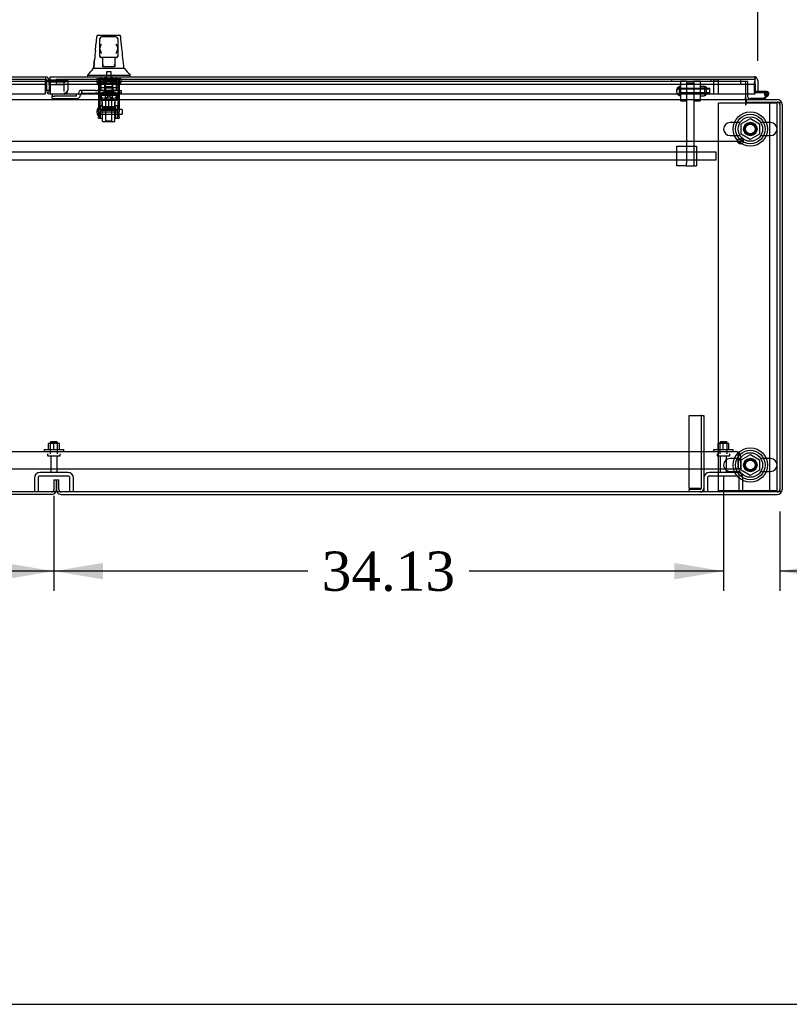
# Model space of a CAD drawing. Header units: inches. Extents: x 2 to 538, y -2 to 358.
# Tile 13 of 39: x 188 to 227, y 1 to 52. Entities that reach past the tile are written whole.
import ezdxf
from ezdxf.enums import TextEntityAlignment as Align
from ezdxf.lldxf.tags import DXFTag

# ---------------------------------------------------------------- set-up
doc = ezdxf.new("R2010")
doc.units = ezdxf.units.IN
doc.header["$MEASUREMENT"] = 0
for name, color, linetype in [('COM40146', 7, 'Continuous'), ('COM40430', 7, 'Continuous'), ('COM52825', 7, 'Continuous'), ('COM52831', 7, 'Continuous'), ('COM52847', 7, 'Continuous'), ('COM52848', 7, 'Continuous'), ('COM52849', 7, 'Continuous'), ('COM52857', 7, 'Continuous'), ('COM52858', 7, 'Continuous'), ('COM53519', 7, 'Continuous'), ('COM54578-80', 7, 'Continuous'), ('COM70333', 7, 'Continuous'), ('COM70838', 7, 'Continuous'), ('COM70839-6', 7, 'Continuous'), ('COM71126-4', 7, 'Continuous'), ('COM71127-1', 7, 'Continuous'), ('COM71129-2', 7, 'Continuous'), ('Default', 7, 'Continuous'), ('GSK11033', 7, 'Continuous'), ('HAN13064', 7, 'Continuous'), ('HAN13064_NUT', 7, 'Continuous'), ('HAN13064_SCREW', 7, 'Continuous'), ('HAN_NUT', 7, 'Continuous'), ('NTS16526', 7, 'Continuous'), ('NTS166105', 7, 'Continuous'), ('NTS166905', 7, 'Continuous'), ('NTS18147', 7, 'Continuous'), ('ROL18050', 7, 'Continuous'), ('ROL87452', 7, 'Continuous'), ('RVT17786', 7, 'Continuous'), ('RVT19000', 7, 'Continuous'), ('SCS00680', 7, 'Continuous'), ('SCS191205', 7, 'Continuous'), ('SPC87322', 7, 'Continuous'), ('STD21878', 7, 'Continuous'), ('STD26094', 7, 'Continuous'), ('STD26265', 7, 'Continuous'), ('WAF25059', 7, 'Continuous'), ('WAF25362', 7, 'Continuous'), ('WAF25376', 7, 'Continuous'), ('WAM254785', 7, 'Continuous'), ('WAM30038', 7, 'Continuous')]:
    doc.layers.add(name, color=color, linetype=linetype)
doc.styles.add('SEACAD_Times_New_Roman', font='times.ttf')
tags = doc.linetypes.add('CENTER2', pattern=[1.125, 0.75, -0.125, 0.125, -0.125]).pattern_tags.tags
tags[10:11] = [DXFTag(74, 4), DXFTag(75, 0), DXFTag(340, '0'), DXFTag(46, 0.0), DXFTag(50, 0.0), DXFTag(44, 0.0), DXFTag(45, 0.0)]
tags[8:9] = [DXFTag(74, 4), DXFTag(75, 0), DXFTag(340, '0'), DXFTag(46, 0.0), DXFTag(50, 0.0), DXFTag(44, 0.0), DXFTag(45, 0.0)]
tags[6:7] = [DXFTag(74, 4), DXFTag(75, 0), DXFTag(340, '0'), DXFTag(46, 0.0), DXFTag(50, 0.0), DXFTag(44, 0.0), DXFTag(45, 0.0)]
tags[4:5] = [DXFTag(74, 4), DXFTag(75, 0), DXFTag(340, '0'), DXFTag(46, 0.0), DXFTag(50, 0.0), DXFTag(44, 0.0), DXFTag(45, 0.0)]
tags = doc.linetypes.add('HIDDEN2', pattern=[0.1875, 0.125, -0.0625]).pattern_tags.tags
tags[6:7] = [DXFTag(74, 4), DXFTag(75, 0), DXFTag(340, '0'), DXFTag(46, 0.0), DXFTag(50, 0.0), DXFTag(44, 0.0), DXFTag(45, 0.0)]
tags[4:5] = [DXFTag(74, 4), DXFTag(75, 0), DXFTag(340, '0'), DXFTag(46, 0.0), DXFTag(50, 0.0), DXFTag(44, 0.0), DXFTag(45, 0.0)]
doc.dimstyles.new('HAMMOND_(STH_-_540x360)', dxfattribs={"dimtxt": 2, "dimasz": 2.5, "dimexe": 1, "dimexo": 1, "dimgap": 0.5, "dimtad": 0, "dimtih": 1, "dimtoh": 1, "dimzin": 0, "dimdsep": 46, "dimtxsty": 'SEACAD_Times_New_Roman', "dimblk1": '_SE_FILLED', "dimblk2": '_SE_FILLED', "dimsah": 1, "dimcen": 1, "dimadec": 0, "dimazin": 0, "dimtfac": 0.8, "dimtofl": 0, "dimtmove": 0, "dimatfit": 3, "dimfxl": 1, "dimtolj": 1, "dimtzin": 0, "dimarcsym": 0})

# ---------------------------------------------------------------- blocks, each defined once
blk = doc.blocks.new('SEANNOT_GROUP3')
at = {"layer": 'Default', "color": 7, "linetype": 'CENTER2'}
blk.add_line((116.487, 45.464), (224.374, 45.464), dxfattribs=at)
blk = doc.blocks.new('SE1')
at = {"layer": 'COM40146', "color": 7, "linetype": 'HIDDEN2'}
for p, q in [((154.556, 29.651), (224.056, 29.651)), ((224.056, 29.651), (224.056, 29.651)), ((224.056, 29.651), (224.056, 29.651)), ((224.18, 29.401), (224.18, 29.579)), ((224.18, 28.776), (224.18, 29.401)), ((224.181, 29.528), (224.231, 29.579)), ((224.181, 29.401), (224.181, 29.528)), ((224.181, 29.401), (224.181, 29.401)), ((224.181, 29.401), (224.181, 28.776)), ((224.306, 29.401), (224.306, 28.776)), ((154.431, 28.776), (224.18, 28.776)), ((224.306, 28.776), (224.181, 28.776))]:
    blk.add_line(p, q, dxfattribs=at)
for start, end in [(89.9564, 90), (45.4399, 89.8781), (0, 45.4399)]:
    blk.add_arc((224.056, 29.401), 0.25, start, end, dxfattribs=at)
blk.add_open_spline([(224.18, 29.579), (224.16, 29.601), (224.139, 29.62), (224.097, 29.644), (224.077, 29.65), (224.056, 29.651)], degree=3, knots=[0, 0, 0, 0, 0.5, 0.5, 1, 1, 1, 1], dxfattribs=at)
at = {"layer": 'COM40430', "color": 7, "linetype": 'HIDDEN2'}
for p, q in [((221.681, 31.495), (222.246, 31.495)), ((221.681, 27.774), (221.681, 31.495)), ((222.306, 31.495), (222.246, 31.495)), ((222.306, 31.495), (222.306, 27.774)), ((222.306, 31.495), (222.431, 31.495)), ((222.431, 31.495), (222.431, 27.774)), ((222.246, 27.774), (221.681, 27.774)), ((222.246, 27.714), (221.681, 27.714)), ((221.681, 27.589), (221.681, 27.714)), ((222.246, 27.774), (222.306, 27.774))]:
    blk.add_line(p, q, dxfattribs=at)
for radius in [0.185, 0.06]:
    blk.add_arc((222.246, 27.774), radius, 270, 0, dxfattribs=at)
at = {"layer": 'COM52825', "color": 7, "linetype": 'Continuous'}
for p, q in [((189.116, 48.751), (224.996, 48.751)), ((189.116, 48.566), (189.116, 48.751)), ((224.996, 48.751), (224.996, 48.751)), ((224.996, 48.751), (224.996, 48.751)), ((224.996, 48.751), (224.996, 48.751)), ((225.055, 48.566), (225.055, 48.715)), ((225.056, 48.648), (225.105, 48.715)), ((189.116, 48.566), (189.116, 47.876)), ((225.055, 47.876), (225.055, 48.566)), ((225.056, 48.566), (225.056, 48.648)), ((225.056, 48.566), (225.056, 48.566)), ((225.056, 48.376), (225.056, 48.004)), ((225.181, 48.566), (225.181, 48.004)), ((189.116, 47.876), (225.055, 47.876)), ((225.181, 48.004), (225.056, 48.004))]:
    blk.add_line(p, q, dxfattribs=at)
for start, end in [(89.9411, 90), (53.806, 89.8792), (0, 53.806)]:
    blk.add_arc((224.996, 48.566), 0.185, start, end, dxfattribs=at)
blk.add_open_spline([(225.055, 48.715), (225.045, 48.726), (225.036, 48.735), (225.021, 48.744), (225.016, 48.747), (225.006, 48.75), (225.001, 48.751), (224.996, 48.751)], degree=3, knots=[0, 0, 0, 0, 0.5, 0.5, 0.75, 0.75, 1, 1, 1, 1], dxfattribs=at)
at = {"layer": 'COM52831', "color": 7, "linetype": 'HIDDEN2'}
for p, q in [((221.056, 45.214), (221.871, 45.214)), ((221.056, 44.214), (221.056, 45.214)), ((221.871, 45.214), (221.931, 45.214)), ((221.931, 45.214), (222.056, 45.214)), ((222.056, 45.214), (222.056, 44.214)), ((221.556, 44.214), (221.056, 44.214)), ((221.931, 44.586), (221.931, 44.214)), ((221.931, 44.214), (222.056, 44.214))]:
    blk.add_line(p, q, dxfattribs=at)
at = {"layer": 'COM52847', "color": 7, "linetype": 'Continuous'}
for p, q in [((153.366, 48.751), (188.871, 48.751)), ((188.871, 48.751), (188.871, 48.566)), ((188.871, 47.876), (188.871, 48.566)), ((189.056, 48.566), (188.931, 48.566)), ((153.306, 47.876), (188.871, 47.876))]:
    blk.add_line(p, q, dxfattribs=at)
at = {"layer": 'COM52847', "color": 7, "linetype": 'HIDDEN2'}
for p, q in [((188.931, 48.566), (188.931, 48.566)), ((188.931, 48.566), (188.931, 48.053)), ((189.056, 48.348), (189.056, 48.053)), ((189.832, 48.569), (189.116, 48.569)), ((189.832, 48.481), (189.116, 48.481)), ((189.874, 48.582), (189.963, 48.519)), ((189.926, 48.559), (190.017, 48.559)), ((190.017, 48.559), (190.017, 48.074)), ((189.056, 48.053), (188.931, 48.053)), ((189.073, 48.01), (188.985, 47.922)), ((189.116, 47.868), (189.116, 47.876)), ((189.832, 47.868), (189.116, 47.868)), ((189.832, 47.922), (189.832, 47.868)), ((189.939, 47.946), (189.963, 47.922)), ((190.017, 48.053), (190.017, 48.074))]:
    blk.add_line(p, q, dxfattribs=at)
at = {"layer": 'COM52847', "color": 7, "linetype": 'Continuous'}
blk.add_arc((188.871, 48.566), 0.185, 0, 90, dxfattribs=at)
at = {"layer": 'COM52847', "color": 7, "linetype": 'HIDDEN2'}
for centre, radius, start, end in [((188.871, 48.566), 0.06, 0, 90), ((189.941, 48.664), 0.106, 239.7434, 261.6524), ((189.116, 48.053), 0.185, 180, 225), ((189.116, 48.053), 0.185, 225, 270), ((189.116, 48.053), 0.06, 180, 225), ((189.116, 48.053), 0.06, 225, 270), ((189.832, 48.053), 0.185, 270, 315), ((189.861, 48.078), 0.156, 310.7133, 358.567), ((189.832, 48.053), 0.185, 315, 0)]:
    blk.add_arc(centre, radius, start, end, dxfattribs=at)
for centre, major_axis, start_param, end_param in [((189.832, 48.612), (-0.06, 0), 1.570796, 2.356194), ((189.832, 48.612), (-0.185, 0), 1.570796, 2.356194), ((189.832, 48.053), (0.185, 0), 4.712389, 5.497787)]:
    blk.add_ellipse(centre, major_axis=major_axis, ratio=0.707107, start_param=start_param, end_param=end_param, dxfattribs=at)
blk.add_open_spline([(189.963, 48.519), (189.98, 48.523), (189.994, 48.528), (190.012, 48.542), (190.017, 48.551), (190.017, 48.559)], degree=3, knots=[0, 0, 0, 0, 0.5, 0.5, 1, 1, 1, 1], dxfattribs=at)
at = {"layer": 'COM52848', "color": 7, "linetype": 'HIDDEN2'}
for p, q in [((222.619, 28.301), (222.619, 27.589)), ((224.143, 28.589), (222.719, 28.589)), ((224.143, 28.401), (222.719, 28.401)), ((224.243, 27.589), (224.243, 28.301)), ((224.431, 27.589), (224.431, 28.301)), ((222.431, 27.774), (222.431, 27.589))]:
    blk.add_line(p, q, dxfattribs=at)
for centre, radius, start, end in [((222.719, 28.301), 0.288, 90, 180), ((222.719, 28.301), 0.1, 90, 180), ((224.143, 28.301), 0.288, 0, 90), ((224.143, 28.301), 0.1, 0, 90)]:
    blk.add_arc(centre, radius, start, end, dxfattribs=at)
at = {"layer": 'COM52849', "color": 7, "linetype": 'HIDDEN2'}
for p, q in [((188.306, 28.301), (188.306, 27.589)), ((188.494, 28.301), (188.494, 27.589)), ((190.018, 28.589), (188.594, 28.589)), ((190.018, 28.401), (188.594, 28.401)), ((190.118, 27.589), (190.118, 28.301)), ((190.306, 27.589), (190.306, 28.301))]:
    blk.add_line(p, q, dxfattribs=at)
for centre, radius, start, end in [((188.594, 28.301), 0.288, 90, 180), ((188.594, 28.301), 0.1, 90, 180), ((190.018, 28.301), 0.288, 0, 90), ((190.018, 28.301), 0.1, 0, 90)]:
    blk.add_arc(centre, radius, start, end, dxfattribs=at)
at = {"layer": 'COM52857', "color": 7, "linetype": 'HIDDEN2'}
for p, q in [((221.931, 48.434), (221.556, 48.434)), ((221.556, 48.302), (221.556, 47.552)), ((221.931, 48.302), (221.931, 47.552)), ((221.556, 47.552), (221.556, 44.331)), ((221.931, 47.552), (221.931, 44.586)), ((221.556, 44.214), (221.556, 44.331)), ((221.556, 44.214), (221.931, 44.214))]:
    blk.add_line(p, q, dxfattribs=at)
at = {"layer": 'COM52858', "color": 7, "linetype": 'HIDDEN2'}
for p, q in [((220.806, 48.526), (220.806, 48.626)), ((220.806, 48.526), (222.806, 48.526)), ((222.806, 48.526), (222.806, 48.626))]:
    blk.add_line(p, q, dxfattribs=at)
at = {"layer": 'COM53519', "color": 7, "linetype": 'HIDDEN2'}
for p, q in [((223.056, 44.901), (146.743, 44.901)), ((223.056, 44.526), (223.056, 44.901)), ((144.056, 44.526), (223.056, 44.526))]:
    blk.add_line(p, q, dxfattribs=at)
at = {"layer": 'COM54578-80', "color": 7, "linetype": 'HIDDEN2'}
for p, q in [((224.994, 48.491), (224.994, 47.967)), ((225.056, 48.491), (224.994, 48.491)), ((225.019, 47.942), (225.055, 47.942)), ((225.519, 47.887), (225.581, 47.887)), ((225.581, 47.892), (225.573, 47.892)), ((225.597, 47.942), (225.636, 47.942)), ((225.672, 47.845), (225.601, 47.775))]:
    blk.add_line(p, q, dxfattribs=at)
at = {"layer": 'COM54578-80', "color": 7, "linetype": 'Continuous'}
for p, q in [((225.055, 47.942), (225.597, 47.942)), ((225.636, 48.004), (225.181, 48.004)), ((225.587, 47.761), (225.477, 47.651)), ((225.503, 47.589), (225.67, 47.756)), ((225.573, 47.892), (225.519, 47.897)), ((225.573, 47.899), (225.573, 47.874)), ((225.601, 47.775), (225.587, 47.761)), ((225.648, 47.949), (225.623, 47.949)), ((225.623, 47.824), (225.648, 47.824)), ((225.67, 47.756), (225.714, 47.8)), ((225.698, 47.874), (225.698, 47.899)), ((224.784, 47.651), (224.784, 47.589)), ((225.477, 47.651), (224.784, 47.651))]:
    blk.add_line(p, q, dxfattribs=at)
at = {"layer": 'COM54578-80', "color": 7, "linetype": 'HIDDEN2'}
for centre, radius, start, end in [((225.019, 47.967), 0.025, 180, 270), ((225.636, 47.887), 0.117, 90, 151.9602), ((225.636, 47.887), 0.055, 174.7841, 90), ((225.636, 47.887), 0.055, 90, 174.7841)]:
    blk.add_arc(centre, radius, start, end, dxfattribs=at)
at = {"layer": 'COM54578-80', "color": 7, "linetype": 'Continuous'}
for centre, radius, start, end in [((225.636, 47.887), 0.117, 174.7841, 90), ((225.636, 47.887), 0.117, 151.9602, 174.7841), ((225.623, 47.899), 0.05, 90, 180), ((225.623, 47.874), 0.05, 180, 270), ((225.636, 47.887), 0.135, 248.9858, 284.9706), ((225.648, 47.899), 0.05, 0, 90), ((225.648, 47.874), 0.05, 270, 0)]:
    blk.add_arc(centre, radius, start, end, dxfattribs=at)
at = {"layer": 'COM70333', "color": 7, "linetype": 'HIDDEN2'}
for p, q in [((224.556, 47.401), (223.181, 47.401)), ((223.181, 27.651), (223.181, 47.401)), ((225.806, 47.401), (224.586, 47.401)), ((226.181, 47.401), (225.806, 47.401)), ((225.806, 27.651), (225.806, 47.401)), ((226.181, 27.651), (226.181, 47.401)), ((225.806, 27.651), (223.181, 27.651)), ((226.181, 27.651), (225.806, 27.651))]:
    blk.add_line(p, q, dxfattribs=at)
at = {"layer": 'COM70333', "color": 7, "linetype": 'Continuous'}
blk.add_line((224.586, 47.401), (224.556, 47.401), dxfattribs=at)
at = {"layer": 'COM70333', "color": 7, "linetype": 'HIDDEN2'}
for centre in [(224.806, 46.089), (224.806, 28.964)]:
    blk.add_circle(centre, 0.344, dxfattribs=at)
at = {"layer": 'COM70838', "color": 7, "linetype": 'HIDDEN2'}
for p, q in [((190.462, 47.863), (189.217, 47.863)), ((189.217, 47.863), (189.217, 47.781)), ((189.217, 47.655), (189.217, 47.781)), ((190.462, 47.763), (189.342, 47.763)), ((190.462, 47.763), (190.462, 47.866)), ((190.587, 47.989), (190.587, 47.991)), ((190.717, 48.049), (190.647, 48.049)), ((190.655, 47.83), (190.655, 47.807)), ((190.717, 48.049), (190.717, 47.91)), ((191.43, 48.049), (190.717, 48.049)), ((190.772, 47.924), (191.43, 47.924)), ((191.43, 48.049), (191.518, 48.049)), ((191.518, 47.924), (191.43, 47.924)), ((192.602, 48.049), (191.518, 48.049)), ((191.518, 47.924), (192.084, 47.924)), ((192.119, 47.924), (192.602, 47.924)), ((192.602, 48.049), (192.727, 48.049)), ((192.727, 47.924), (192.602, 47.924)), ((192.727, 48.049), (192.727, 47.924)), ((189.342, 47.637), (190.462, 47.637))]:
    blk.add_line(p, q, dxfattribs=at)
for centre, radius, start, end in [((190.462, 47.991), 0.125, 270, 0), ((190.462, 47.83), 0.193, 270, 0), ((190.647, 47.989), 0.06, 90, 180), ((190.772, 47.807), 0.117, 118.0398, 180), ((190.772, 47.807), 0.117, 90, 118.0398)]:
    blk.add_arc(centre, radius, start, end, dxfattribs=at)
for centre, major_axis, start_param, end_param in [((189.342, 47.781), (-0.125, 0), 0, 1.570796), ((189.342, 47.655), (0.125, 0), 3.141593, 4.712389)]:
    blk.add_ellipse(centre, major_axis=major_axis, ratio=0.145455, start_param=start_param, end_param=end_param, dxfattribs=at)
at = {"layer": 'COM70839-6', "color": 7, "linetype": 'HIDDEN2'}
for p, q in [((191.571, 48.632), (191.571, 48.3)), ((191.641, 48.632), (191.571, 48.632)), ((191.571, 48.29), (191.571, 48.3)), ((191.571, 48.29), (191.571, 47.133)), ((191.641, 48.632), (191.641, 48.3)), ((191.641, 48.3), (191.641, 48.29)), ((191.641, 48.29), (191.641, 47.133)), ((192.563, 48.183), (191.641, 48.183)), ((192.563, 48.632), (192.563, 48.3)), ((192.633, 48.632), (192.563, 48.632)), ((192.563, 48.29), (192.563, 48.3)), ((192.563, 48.29), (192.563, 47.133)), ((192.633, 48.632), (192.633, 48.3)), ((192.633, 48.3), (192.633, 48.29)), ((192.633, 48.29), (192.633, 47.133)), ((191.641, 47.839), (192.563, 47.839)), ((191.868, 47.847), (191.868, 47.87)), ((192.336, 47.87), (192.336, 47.847)), ((191.571, 46.969), (191.571, 47.133)), ((191.571, 46.969), (191.571, 46.71)), ((191.571, 46.634), (191.571, 46.71)), ((191.641, 47.133), (191.641, 46.969)), ((192.563, 47.026), (191.641, 47.026)), ((191.641, 46.71), (191.641, 46.969)), ((191.641, 46.962), (192.563, 46.962)), ((191.641, 46.71), (191.641, 46.634)), ((192.563, 46.969), (192.563, 47.133)), ((192.563, 46.969), (192.563, 46.71)), ((192.563, 46.634), (192.563, 46.71)), ((192.633, 47.133), (192.633, 46.969)), ((192.633, 46.71), (192.633, 46.969)), ((192.633, 46.71), (192.633, 46.634)), ((191.571, 46.634), (191.641, 46.634)), ((192.563, 46.634), (192.633, 46.634))]:
    blk.add_line(p, q, dxfattribs=at)
blk.add_ellipse((192.102, 48.181), major_axis=(-0.14, 0), ratio=0.009345, dxfattribs=at)
for centre, major_axis in [((192.102, 47.87), (-0.234, 0)), ((192.102, 47.847), (0.234, 0))]:
    blk.add_ellipse(centre, major_axis=major_axis, ratio=0.009345, start_param=3.141593, end_param=6.283185, dxfattribs=at)
at = {"layer": 'COM71126-4', "color": 7, "linetype": 'HIDDEN2'}
for p, q in [((224.556, 48.526), (224.681, 48.526)), ((224.681, 47.876), (224.681, 48.526)), ((189.431, 27.714), (189.431, 28.214)), ((189.431, 28.214), (189.556, 28.214)), ((189.556, 27.714), (189.556, 28.214))]:
    blk.add_line(p, q, dxfattribs=at)
at = {"layer": 'COM71126-4', "color": 7, "linetype": 'Continuous'}
for p, q in [((224.681, 47.714), (224.681, 47.876)), ((224.586, 47.589), (226.181, 47.589)), ((224.586, 47.589), (224.586, 47.464)), ((226.431, 47.339), (226.431, 27.714)), ((189.681, 27.464), (226.181, 27.464))]:
    blk.add_line(p, q, dxfattribs=at)
for centre, radius, start, end in [((224.806, 47.714), 0.25, 180, 210), ((224.806, 47.714), 0.125, 180, 259.8631), ((226.181, 47.339), 0.25, 0, 90), ((226.181, 27.714), 0.25, 270, 0), ((189.681, 27.714), 0.25, 210, 270)]:
    blk.add_arc(centre, radius, start, end, dxfattribs=at)
at = {"layer": 'COM71126-4', "color": 7, "linetype": 'HIDDEN2'}
for centre, radius, start, end in [((224.806, 47.714), 0.125, 259.8631, 270), ((226.181, 47.339), 0.125, 0, 90), ((189.681, 27.714), 0.25, 180, 210), ((189.681, 27.714), 0.125, 180, 270), ((226.181, 27.714), 0.125, 270, 0)]:
    blk.add_arc(centre, radius, start, end, dxfattribs=at)
at = {"layer": 'COM71127-1', "color": 7, "linetype": 'HIDDEN2'}
for p, q in [((189.306, 28.214), (189.306, 27.714)), ((189.306, 28.214), (189.431, 28.214)), ((189.431, 28.214), (189.431, 27.714))]:
    blk.add_line(p, q, dxfattribs=at)
at = {"layer": 'COM71127-1', "color": 7, "linetype": 'Continuous'}
blk.add_line((189.181, 27.464), (151.681, 27.464), dxfattribs=at)
at = {"layer": 'COM71127-1', "color": 7, "linetype": 'HIDDEN2'}
for radius, start in [(0.125, 270), (0.25, 330)]:
    blk.add_arc((189.181, 27.714), radius, start, 0, dxfattribs=at)
at = {"layer": 'COM71127-1', "color": 7, "linetype": 'Continuous'}
blk.add_arc((189.181, 27.714), 0.25, 270, 330, dxfattribs=at)
at = {"layer": 'COM71129-2', "color": 7, "linetype": 'HIDDEN2'}
for p, q in [((153.806, 48.526), (188.931, 48.526)), ((189.056, 48.526), (224.556, 48.526)), ((224.556, 48.526), (224.556, 47.876))]:
    blk.add_line(p, q, dxfattribs=at)
at = {"layer": 'COM71129-2', "color": 7, "linetype": 'Continuous'}
for p, q in [((188.931, 48.526), (189.056, 48.526)), ((224.556, 47.876), (224.556, 47.714)), ((224.556, 47.589), (224.556, 47.714)), ((116.306, 47.589), (224.556, 47.589)), ((224.556, 47.589), (224.556, 47.339)), ((224.586, 47.464), (226.306, 47.464)), ((224.586, 47.339), (224.586, 47.464)), ((226.306, 47.464), (226.306, 27.589)), ((226.306, 27.589), (114.556, 27.589))]:
    blk.add_line(p, q, dxfattribs=at)
blk.add_arc((224.571, 47.339), 0.015, 180, 0, dxfattribs=at)
at = {"layer": 'GSK11033', "color": 7, "linetype": 'HIDDEN2'}
for p, q in [((153.306, 48.626), (188.871, 48.626)), ((153.306, 48.376), (188.871, 48.376)), ((189.116, 48.598), (189.806, 48.598)), ((189.806, 48.348), (189.116, 48.348)), ((189.43, 48.376), (189.43, 48.626)), ((189.43, 48.626), (225.055, 48.626)), ((189.43, 48.376), (225.055, 48.376)), ((189.806, 48.598), (189.806, 48.348)), ((189.806, 48.348), (189.806, 47.993)), ((224.306, 48.626), (224.306, 48.376)), ((189.056, 48.053), (189.056, 47.993)), ((189.056, 47.993), (189.116, 47.993))]:
    blk.add_line(p, q, dxfattribs=at)
at = {"layer": 'GSK11033', "color": 7, "linetype": 'Continuous'}
for p, q in [((188.871, 48.626), (188.931, 48.626)), ((188.871, 48.376), (188.931, 48.376)), ((188.931, 48.376), (188.931, 48.626)), ((189.056, 48.348), (189.056, 48.598)), ((189.056, 48.598), (189.116, 48.598)), ((189.116, 48.348), (189.056, 48.348)), ((225.055, 48.626), (225.056, 48.626)), ((225.055, 48.376), (225.056, 48.376)), ((225.056, 48.376), (225.056, 48.626))]:
    blk.add_line(p, q, dxfattribs=at)
at = {"layer": 'HAN13064', "color": 7, "linetype": 'Continuous'}
for p, q in [((191.496, 50.81), (191.496, 50.812)), ((191.556, 50.866), (192.647, 50.866)), ((191.647, 50.223), (191.647, 50.696)), ((192.467, 50.786), (191.737, 50.786)), ((192.557, 50.696), (192.557, 50.223)), ((192.707, 50.811), (192.707, 50.809)), ((191.647, 49.816), (191.647, 50.223)), ((192.557, 50.223), (192.557, 49.816)), ((191.647, 49.786), (191.647, 49.816)), ((191.737, 49.726), (191.707, 49.726)), ((192.467, 49.726), (191.737, 49.726)), ((191.802, 49.294), (191.802, 49.726)), ((192.402, 49.726), (192.402, 49.294)), ((192.497, 49.726), (192.467, 49.726)), ((192.557, 49.816), (192.557, 49.786)), ((191.323, 49.186), (191.522, 49.186)), ((191.522, 49.186), (191.635, 49.186)), ((191.635, 49.186), (191.843, 49.186)), ((191.802, 49.254), (191.802, 49.294)), ((192.017, 49.251), (191.832, 49.251)), ((191.843, 49.186), (191.911, 49.186)), ((191.911, 49.186), (192.002, 49.186)), ((192.002, 49.186), (192.042, 49.186)), ((192.187, 49.251), (192.017, 49.251)), ((192.042, 49.186), (192.161, 49.186)), ((192.161, 49.186), (192.458, 49.186)), ((192.372, 49.251), (192.187, 49.251)), ((192.402, 49.294), (192.402, 49.254)), ((192.458, 49.186), (192.568, 49.186)), ((192.568, 49.186), (192.891, 49.186)), ((191.012, 48.833), (191.012, 48.751)), ((191.012, 48.831), (191.363, 48.831)), ((191.363, 48.831), (191.596, 48.831)), ((191.596, 48.831), (192.042, 48.831)), ((192.042, 48.831), (192.161, 48.831)), ((192.161, 48.831), (192.212, 48.831)), ((192.212, 48.831), (192.36, 48.831)), ((192.36, 48.831), (192.84, 48.831)), ((192.84, 48.831), (193.191, 48.831)), ((193.191, 48.751), (193.191, 48.833))]:
    blk.add_line(p, q, dxfattribs=at)
at = {"layer": 'HAN13064', "color": 7, "linetype": 'HIDDEN2'}
for p, q in [((191.706, 48.049), (191.706, 48.751)), ((191.902, 48.049), (191.902, 48.751)), ((191.939, 48.751), (191.939, 48.626)), ((192.264, 48.626), (192.264, 48.751)), ((192.301, 48.049), (192.301, 48.751)), ((192.497, 48.049), (192.497, 48.751)), ((191.942, 47.924), (191.942, 48.049)), ((192.262, 47.924), (192.262, 48.049)), ((191.942, 47.549), (191.942, 46.498)), ((192.262, 46.498), (192.262, 47.549)), ((191.942, 46.498), (192.262, 46.498)), ((191.942, 46.498), (191.972, 46.468)), ((192.232, 46.468), (191.972, 46.468)), ((192.232, 46.468), (192.262, 46.498))]:
    blk.add_line(p, q, dxfattribs=at)
at = {"layer": 'HAN13064', "color": 7, "linetype": 'Continuous'}
for centre, radius, start, end in [((191.556, 50.806), 0.06, 89.9925, 174.0071), ((191.737, 50.696), 0.09, 90, 180), ((192.467, 50.696), 0.09, 0, 90), ((192.647, 50.806), 0.06, 5.5758, 90.0089), ((191.906, 50.215), 0.259, 130.7149, 177.9019), ((191.688, 50.223), 0.0411, 178.3464, 179.9974), ((192.297, 50.215), 0.259, 2.0981, 49.2851), ((192.515, 50.223), 0.0411, 0.0026, 1.6536), ((130.847, 43.141), 62.32, 5.56591, 6.52159), ((207.237, 48.188), 15.93, 173.1476, 176.4108), ((191.737, 49.816), 0.09, 180, 270), ((191.707, 49.786), 0.06, 180, 270), ((192.467, 49.816), 0.09, 270, 0), ((192.497, 49.786), 0.06, 270, 0), ((187.22, 52.463), 5.251, 316.2334, 321.3827), ((205.307, 59.375), 16.062, 219.3746, 221.0327)]:
    blk.add_arc(centre, radius, start, end, dxfattribs=at)
for points in [[(191.421, 50.089), (191.446, 50.329), (191.471, 50.57), (191.496, 50.81)], [(192.764, 50.219), (192.745, 50.416), (192.726, 50.613), (192.707, 50.809)], [(191.326, 49.186), (191.341, 49.328), (191.356, 49.471), (191.371, 49.614)]]:
    blk.add_open_spline(points, degree=3, dxfattribs=at)
for points, knots in [([(191.737, 49.94), (191.731, 49.953), (191.726, 49.965), (191.716, 49.989), (191.711, 50.001), (191.696, 50.038), (191.687, 50.062), (191.674, 50.097), (191.67, 50.109), (191.663, 50.133), (191.659, 50.145), (191.651, 50.18), (191.647, 50.202), (191.647, 50.224)], [0, 0, 0, 0, 0.125, 0.125, 0.25, 0.25, 0.5, 0.5, 0.625, 0.625, 0.75, 0.75, 1, 1, 1, 1]), ([(192.557, 50.224), (192.556, 50.202), (192.552, 50.18), (192.544, 50.145), (192.54, 50.133), (192.533, 50.109), (192.529, 50.097), (192.516, 50.062), (192.507, 50.038), (192.492, 50.001), (192.487, 49.989), (192.477, 49.965), (192.472, 49.953), (192.467, 49.94)], [0, 0, 0, 0, 0.25, 0.25, 0.375, 0.375, 0.5, 0.5, 0.75, 0.75, 0.875, 0.875, 1, 1, 1, 1]), ([(191.802, 49.294), (191.802, 49.3), (191.803, 49.307), (191.807, 49.32), (191.809, 49.327), (191.818, 49.347), (191.825, 49.361), (191.832, 49.376)], [0, 0, 0, 0, 0.25, 0.25, 0.5, 0.5, 1, 1, 1, 1]), ([(191.832, 49.251), (191.828, 49.251), (191.824, 49.251), (191.816, 49.251), (191.813, 49.251), (191.807, 49.251), (191.805, 49.251), (191.802, 49.252), (191.802, 49.253), (191.802, 49.254)], [0, 0, 0, 0, 0.25, 0.25, 0.5, 0.5, 0.75, 0.75, 1, 1, 1, 1]), ([(192.372, 49.376), (192.378, 49.361), (192.385, 49.347), (192.394, 49.327), (192.396, 49.32), (192.4, 49.307), (192.402, 49.3), (192.402, 49.294)], [0, 0, 0, 0, 0.5, 0.5, 0.75, 0.75, 1, 1, 1, 1]), ([(192.402, 49.254), (192.402, 49.253), (192.401, 49.252), (192.398, 49.251), (192.396, 49.251), (192.387, 49.25), (192.38, 49.251), (192.372, 49.251)], [0, 0, 0, 0, 0.25, 0.25, 0.5, 0.5, 1, 1, 1, 1])]:
    blk.add_open_spline(points, degree=3, knots=knots, dxfattribs=at)
at = {"layer": 'HAN13064_NUT', "color": 7, "linetype": 'HIDDEN2'}
for p, q in [((191.769, 47.224), (191.769, 47.549)), ((191.935, 47.224), (191.769, 47.224)), ((191.769, 47.224), (191.769, 47.174)), ((192.102, 47.224), (191.935, 47.224)), ((192.102, 47.224), (192.102, 47.549)), ((192.268, 47.224), (192.102, 47.224)), ((192.434, 47.224), (192.268, 47.224)), ((192.434, 47.224), (192.434, 47.549)), ((192.434, 47.174), (192.434, 47.224)), ((192.404, 47.144), (191.799, 47.144))]:
    blk.add_line(p, q, dxfattribs=at)
for centre, start, end in [((191.799, 47.174), 180, 270), ((192.404, 47.174), 270, 0)]:
    blk.add_arc(centre, 0.03, start, end, dxfattribs=at)
at = {"layer": 'HAN13064_SCREW', "color": 7, "linetype": 'HIDDEN2'}
for p, q in [((192.218, 49.001), (191.986, 49.001)), ((191.986, 49.001), (191.986, 48.626)), ((192.218, 48.626), (192.218, 49.001)), ((191.839, 48.626), (191.839, 48.556)), ((192.364, 48.556), (191.839, 48.556)), ((191.879, 48.419), (191.879, 48.556)), ((191.879, 48.419), (191.99, 48.419)), ((191.99, 48.419), (191.99, 48.556)), ((191.99, 48.419), (192.213, 48.419)), ((192.213, 48.419), (192.213, 48.556)), ((192.213, 48.419), (192.324, 48.419)), ((192.324, 48.419), (192.324, 48.556)), ((192.364, 48.556), (192.364, 48.626))]:
    blk.add_line(p, q, dxfattribs=at)
at = {"layer": 'HAN_NUT', "color": 7, "linetype": 'HIDDEN2'}
for p, q in [((191.49, 48.656), (191.796, 48.656)), ((191.49, 48.656), (191.49, 48.441)), ((191.49, 48.441), (191.796, 48.441)), ((191.796, 48.656), (192.408, 48.656)), ((191.796, 48.656), (191.796, 48.441)), ((191.796, 48.441), (192.408, 48.441)), ((192.408, 48.656), (192.714, 48.656)), ((192.408, 48.656), (192.408, 48.441)), ((192.408, 48.441), (192.714, 48.441)), ((192.714, 48.656), (192.714, 48.441))]:
    blk.add_line(p, q, dxfattribs=at)
at = {"layer": 'NTS16526', "color": 7, "linetype": 'HIDDEN2'}
for p, q in [((222.246, 48.277), (222.461, 48.277)), ((222.246, 48.192), (222.461, 48.192)), ((222.461, 48.277), (222.461, 48.234)), ((222.521, 48.247), (222.461, 48.247)), ((222.461, 48.234), (222.461, 48.192)), ((222.461, 48.192), (222.461, 48.068)), ((222.551, 48.217), (222.551, 47.842)), ((222.246, 47.944), (222.461, 47.944)), ((222.246, 47.783), (222.461, 47.783)), ((222.461, 48.068), (222.461, 47.944)), ((222.461, 47.944), (222.461, 47.863)), ((222.461, 47.863), (222.461, 47.783)), ((222.461, 47.812), (222.521, 47.812))]:
    blk.add_line(p, q, dxfattribs=at)
for centre, start, end in [((222.521, 48.217), 0, 90), ((222.521, 47.842), 270, 0)]:
    blk.add_arc(centre, 0.03, start, end, dxfattribs=at)
at = {"layer": 'NTS166105', "color": 7, "linetype": 'HIDDEN2'}
for p, q in [((189.303, 30.067), (189.032, 30.067)), ((189.032, 29.747), (189.032, 30.067)), ((189.582, 30.067), (189.303, 30.067)), ((189.303, 29.747), (189.303, 30.067)), ((189.582, 29.747), (189.582, 30.067)), ((223.428, 30.067), (223.157, 30.067)), ((223.157, 29.747), (223.157, 30.067)), ((223.707, 30.067), (223.428, 30.067)), ((223.428, 29.747), (223.428, 30.067)), ((223.707, 29.747), (223.707, 30.067))]:
    blk.add_line(p, q, dxfattribs=at)
at = {"layer": 'NTS166905', "color": 7, "linetype": 'HIDDEN2'}
for p, q in [((224.341, 46.352), (224.806, 46.624)), ((224.341, 45.826), (224.341, 46.352)), ((224.806, 46.624), (225.271, 46.352)), ((225.271, 46.352), (225.271, 45.826)), ((224.801, 45.551), (224.341, 45.826)), ((225.271, 45.826), (224.801, 45.551)), ((224.341, 29.227), (224.806, 29.499)), ((224.341, 28.701), (224.341, 29.227)), ((224.806, 29.499), (225.271, 29.227)), ((225.271, 29.227), (225.271, 28.701)), ((224.801, 28.426), (224.341, 28.701)), ((225.271, 28.701), (224.801, 28.426))]:
    blk.add_line(p, q, dxfattribs=at)
for centre in [(224.806, 46.089), (224.806, 28.964)]:
    blk.add_circle(centre, 0.263, dxfattribs=at)
at = {"layer": 'NTS18147', "color": 7, "linetype": 'HIDDEN2'}
for p, q in [((192.322, 48.231), (191.882, 48.231)), ((191.882, 48.231), (192.322, 48.231)), ((191.882, 48.231), (191.882, 47.793)), ((192.322, 47.793), (192.322, 48.231)), ((191.707, 47.793), (191.639, 47.793)), ((191.707, 47.793), (191.639, 47.793)), ((191.639, 47.793), (191.639, 47.73)), ((191.639, 47.73), (191.707, 47.73)), ((191.639, 47.73), (191.707, 47.73)), ((191.639, 47.73), (191.639, 47.668)), ((191.702, 47.73), (191.702, 47.668)), ((192.034, 47.793), (191.707, 47.793)), ((192.034, 47.793), (191.707, 47.793)), ((191.707, 47.73), (191.707, 47.793)), ((191.707, 47.73), (191.707, 47.73)), ((191.882, 47.793), (191.882, 47.793)), ((192.17, 47.793), (192.034, 47.793)), ((192.17, 47.793), (192.034, 47.793)), ((192.034, 47.793), (192.034, 47.73)), ((192.034, 47.73), (192.17, 47.73)), ((192.034, 47.73), (192.034, 47.73)), ((192.034, 47.73), (192.17, 47.73)), ((192.497, 47.793), (192.17, 47.793)), ((192.497, 47.793), (192.17, 47.793)), ((192.17, 47.73), (192.17, 47.793)), ((192.17, 47.73), (192.17, 47.73)), ((192.322, 47.793), (192.322, 47.793)), ((192.565, 47.793), (192.497, 47.793)), ((192.565, 47.793), (192.497, 47.793)), ((192.497, 47.793), (192.497, 47.73)), ((192.497, 47.73), (192.565, 47.73)), ((192.497, 47.73), (192.497, 47.73)), ((192.497, 47.73), (192.565, 47.73)), ((192.502, 47.73), (192.502, 47.668)), ((192.565, 47.73), (192.565, 47.793)), ((192.565, 47.73), (192.565, 47.668)), ((191.639, 47.668), (191.702, 47.668)), ((191.639, 47.668), (191.702, 47.668)), ((191.87, 47.668), (191.902, 47.668)), ((191.87, 47.668), (191.902, 47.668)), ((192.302, 47.668), (192.333, 47.668)), ((192.302, 47.668), (192.333, 47.668)), ((192.502, 47.668), (192.565, 47.668)), ((192.502, 47.668), (192.565, 47.668))]:
    blk.add_line(p, q, dxfattribs=at)
for centre, start_param, end_param in [((191.87, 47.987), 2.506883, 3.776302), ((191.87, 47.987), 3.141593, 3.776302), ((191.902, 47.987), 3.141593, 3.776302), ((192.302, 47.987), 2.506883, 3.141593), ((192.333, 47.987), 2.506883, 3.141593), ((192.333, 47.987), 2.506883, 3.776302)]:
    blk.add_ellipse(centre, major_axis=(0, 0.318), ratio=0.866025, start_param=start_param, end_param=end_param, dxfattribs=at)
at = {"layer": 'ROL18050', "color": 7, "linetype": 'HIDDEN2'}
for p, q in [((221.241, 48.53), (221.241, 47.53)), ((221.556, 48.53), (221.241, 48.53)), ((221.556, 48.53), (221.556, 48.302)), ((221.931, 48.53), (221.931, 48.302)), ((222.246, 48.53), (221.931, 48.53)), ((222.246, 48.53), (222.246, 47.53)), ((221.241, 47.53), (221.556, 47.53)), ((221.931, 47.53), (222.246, 47.53))]:
    blk.add_line(p, q, dxfattribs=at)
at = {"layer": 'ROL87452', "color": 7, "linetype": 'HIDDEN2'}
for p, q in [((191.789, 46.464), (191.789, 47.464)), ((192.414, 46.464), (192.414, 47.464)), ((191.789, 46.464), (192.414, 46.464))]:
    blk.add_line(p, q, dxfattribs=at)
at = {"layer": 'RVT17786', "color": 7, "linetype": 'HIDDEN2'}
for p, q in [((192.781, 47.089), (191.571, 47.089)), ((191.571, 46.839), (192.781, 46.839)), ((192.781, 47.089), (192.781, 46.839))]:
    blk.add_line(p, q, dxfattribs=at)
blk.add_arc((191.804, 46.964), 0.318, 137.1291, 222.8709, dxfattribs=at)
at = {"layer": 'RVT19000', "color": 7, "linetype": 'HIDDEN2'}
for p, q in [((191.961, 48.261), (192.242, 48.261)), ((191.961, 48.261), (191.961, 48.181)), ((192.242, 48.181), (192.242, 48.261)), ((191.789, 47.924), (191.789, 47.811)), ((191.789, 47.811), (192.414, 47.811)), ((191.907, 48.049), (191.907, 47.924)), ((191.961, 48.111), (191.961, 48.049)), ((192.084, 47.924), (192.12, 47.924)), ((192.242, 48.049), (192.242, 48.111)), ((192.297, 47.924), (192.297, 48.049)), ((192.414, 47.811), (192.414, 47.924))]:
    blk.add_line(p, q, dxfattribs=at)
at = {"layer": 'SCS00680', "color": 7, "linetype": 'HIDDEN2'}
for p, q in [((224.276, 46.42), (223.77, 46.42)), ((225.841, 46.42), (225.336, 46.42)), ((223.77, 45.757), (224.276, 45.757)), ((225.336, 45.757), (225.841, 45.757)), ((224.276, 29.295), (223.77, 29.295)), ((225.841, 29.295), (225.336, 29.295)), ((223.77, 28.632), (224.276, 28.632)), ((225.336, 28.632), (225.841, 28.632))]:
    blk.add_line(p, q, dxfattribs=at)
for centre, radius in [((224.806, 46.089), 0.625), ((224.806, 46.089), 0.312), ((224.806, 46.089), 0.252), ((224.806, 28.964), 0.625), ((224.806, 28.964), 0.312), ((224.806, 28.964), 0.252)]:
    blk.add_circle(centre, radius, dxfattribs=at)
for centre, start, end in [((223.77, 46.089), 90, 270), ((225.841, 46.089), 270, 90), ((223.77, 28.964), 90, 270), ((225.841, 28.964), 270, 90)]:
    blk.add_arc(centre, 0.331, start, end, dxfattribs=at)
at = {"layer": 'SCS191205', "color": 7, "linetype": 'HIDDEN2'}
for p, q in [((221.141, 48.131), (221.141, 48.185)), ((221.192, 47.797), (221.192, 48.262)), ((221.241, 48.262), (221.192, 48.262)), ((221.192, 47.797), (221.241, 47.797)), ((222.741, 48.155), (221.241, 48.155)), ((222.741, 48.124), (221.241, 48.124)), ((222.741, 47.935), (221.241, 47.935)), ((221.241, 47.905), (222.741, 47.905)), ((222.741, 47.905), (222.741, 48.155))]:
    blk.add_line(p, q, dxfattribs=at)
for start, end in [(113.8878, 169.6335), (190.3665, 246.1122)]:
    blk.add_arc((221.295, 48.03), 0.254, start, end, dxfattribs=at)
for centre, end_param in [((221.295, 48.057), 3.307366), ((221.295, 48.003), 3.258881)]:
    blk.add_ellipse(centre, major_axis=(0.252, 0), ratio=0.644124, start_param=2.230099, end_param=end_param, dxfattribs=at)
at = {"layer": 'SPC87322', "color": 7, "linetype": 'HIDDEN2'}
for p, q in [((191.709, 47.924), (191.709, 47.549)), ((191.864, 48.049), (191.864, 47.924)), ((191.874, 48.049), (191.874, 47.924)), ((192.329, 48.049), (192.329, 47.924)), ((192.339, 48.049), (192.339, 47.924)), ((192.494, 47.549), (192.494, 47.924)), ((192.494, 47.549), (191.709, 47.549))]:
    blk.add_line(p, q, dxfattribs=at)
at = {"layer": 'STD21878', "color": 7, "linetype": 'HIDDEN2'}
for p, q in [((222.915, 48.626), (222.915, 48.594)), ((223.196, 48.594), (222.915, 48.594)), ((222.931, 48.594), (222.931, 47.876)), ((223.181, 47.876), (223.181, 48.594)), ((223.196, 48.594), (223.196, 48.626))]:
    blk.add_line(p, q, dxfattribs=at)
blk.add_circle((224.306, 45.464), 0.141, dxfattribs=at)
at = {"layer": 'STD26094', "color": 7, "linetype": 'HIDDEN2'}
for p, q in [((189.156, 30.151), (189.118, 30.113)), ((189.118, 30.113), (189.493, 30.113)), ((189.118, 30.113), (189.118, 29.526)), ((189.456, 30.151), (189.156, 30.151)), ((189.493, 30.113), (189.456, 30.151)), ((189.493, 29.526), (189.493, 30.113)), ((223.281, 30.151), (223.243, 30.113)), ((223.243, 30.113), (223.618, 30.113)), ((223.243, 30.113), (223.243, 29.526)), ((223.581, 30.151), (223.281, 30.151)), ((223.618, 30.113), (223.581, 30.151)), ((223.618, 29.526), (223.618, 30.113)), ((188.981, 29.496), (188.981, 29.456)), ((189.011, 29.426), (189.601, 29.426)), ((189.141, 29.426), (189.141, 28.649)), ((189.471, 28.649), (189.471, 29.426)), ((189.631, 29.456), (189.631, 29.496)), ((223.106, 29.496), (223.106, 29.456)), ((223.136, 29.426), (223.726, 29.426)), ((223.266, 29.426), (223.266, 28.649)), ((223.596, 28.649), (223.596, 29.426)), ((223.756, 29.456), (223.756, 29.496))]:
    blk.add_line(p, q, dxfattribs=at)
for centre, radius, start, end in [((189.011, 29.496), 0.03, 90, 180), ((189.011, 29.456), 0.03, 180, 270), ((189.601, 29.496), 0.03, 0, 90), ((189.601, 29.456), 0.03, 270, 0), ((223.136, 29.496), 0.03, 90, 180), ((223.136, 29.456), 0.03, 180, 270), ((223.726, 29.496), 0.03, 0, 90), ((223.726, 29.456), 0.03, 270, 0), ((189.201, 28.649), 0.06, 180, 270), ((189.411, 28.649), 0.06, 270, 0), ((223.326, 28.649), 0.06, 180, 270), ((223.536, 28.649), 0.06, 270, 0)]:
    blk.add_arc(centre, radius, start, end, dxfattribs=at)
at = {"layer": 'STD26265', "color": 7, "linetype": 'HIDDEN2'}
for p, q in [((191.952, 48.626), (191.917, 48.591)), ((191.917, 48.591), (192.287, 48.591)), ((191.917, 48.591), (191.917, 47.626)), ((192.287, 48.591), (192.252, 48.626)), ((192.287, 47.626), (192.287, 48.591)), ((191.917, 47.626), (192.287, 47.626))]:
    blk.add_line(p, q, dxfattribs=at)
at = {"layer": 'WAF25059', "color": 7, "linetype": 'HIDDEN2'}
for p, q in [((188.806, 29.747), (189.806, 29.747)), ((188.806, 29.747), (188.806, 29.651)), ((189.806, 29.651), (189.806, 29.747)), ((222.931, 29.747), (223.931, 29.747)), ((222.931, 29.747), (222.931, 29.651)), ((223.931, 29.651), (223.931, 29.747))]:
    blk.add_line(p, q, dxfattribs=at)
at = {"layer": 'WAF25362', "color": 7, "linetype": 'HIDDEN2'}
for centre, radius in [((224.806, 46.089), 0.875), ((224.806, 46.089), 0.344), ((224.806, 28.964), 0.875), ((224.806, 28.964), 0.344)]:
    blk.add_circle(centre, radius, dxfattribs=at)
at = {"layer": 'WAF25376', "color": 7, "linetype": 'HIDDEN2'}
for p, q in [((191.665, 47.279), (191.665, 46.649)), ((191.765, 47.279), (191.665, 47.279)), ((191.765, 47.279), (191.765, 46.649)), ((192.438, 46.649), (192.438, 47.279)), ((192.538, 47.279), (192.438, 47.279)), ((192.538, 46.649), (192.538, 47.279)), ((191.665, 46.649), (191.765, 46.649)), ((192.438, 46.649), (192.538, 46.649))]:
    blk.add_line(p, q, dxfattribs=at)
at = {"layer": 'WAM254785', "color": 7, "linetype": 'HIDDEN2'}
for centre, radius in [((224.806, 46.089), 0.75), ((224.806, 46.089), 0.312), ((224.806, 28.964), 0.75), ((224.806, 28.964), 0.312)]:
    blk.add_circle(centre, radius, dxfattribs=at)
at = {"layer": 'WAM30038', "color": 7, "linetype": 'HIDDEN2'}
for p, q in [((192.477, 47.942), (191.727, 47.942)), ((191.727, 47.942), (191.727, 47.918)), ((191.727, 47.942), (192.477, 47.942)), ((192.477, 47.918), (191.727, 47.918)), ((191.727, 47.918), (192.477, 47.918)), ((191.727, 47.918), (191.727, 47.918)), ((191.873, 48.006), (191.928, 48.006)), ((191.873, 48.006), (191.928, 48.006)), ((191.928, 48.006), (191.899, 47.961)), ((191.916, 47.952), (191.94, 47.99)), ((191.924, 47.961), (191.953, 48.006)), ((191.94, 47.99), (191.928, 48.006)), ((191.953, 48.006), (192.084, 48.006)), ((191.953, 48.006), (192.084, 48.006)), ((192.084, 48.006), (192.084, 47.961)), ((192.119, 48.006), (192.251, 48.006)), ((192.119, 47.961), (192.119, 48.006)), ((192.119, 48.006), (192.251, 48.006)), ((192.251, 48.006), (192.279, 47.961)), ((192.275, 48.006), (192.263, 47.99)), ((192.263, 47.99), (192.287, 47.951)), ((192.275, 48.006), (192.33, 48.006)), ((192.304, 47.961), (192.275, 48.006)), ((192.275, 48.006), (192.33, 48.006)), ((192.477, 47.918), (192.477, 47.942)), ((192.477, 47.918), (192.477, 47.918))]:
    blk.add_line(p, q, dxfattribs=at)
for centre, radius, start, end in [((191.196, 48.53), 0.854, 316.5547, 318.2901), ((192.102, 47.961), 0.0182, 177.1609, 267.9942), ((192.101, 47.96), 0.0181, 271.7718, 3.073), ((193.004, 48.527), 0.85, 221.7058, 223.4493)]:
    blk.add_arc(centre, radius, start, end, dxfattribs=at)
for points, knots in [([(191.833, 47.961), (191.835, 47.964), (191.837, 47.966), (191.839, 47.968), (191.85, 47.981), (191.862, 47.993), (191.873, 48.006)], [0, 0, 0, 0, 0.141448, 0.141448, 0.141448, 1, 1, 1, 1]), ([(191.899, 47.961), (191.898, 47.959), (191.897, 47.957), (191.895, 47.953), (191.895, 47.951), (191.894, 47.949), (191.894, 47.948), (191.894, 47.948)], [0, 0, 0, 0, 0.25, 0.25, 0.5, 0.5, 0.5626015, 0.5626015, 0.5626015, 0.5626015]), ([(191.899, 47.942), (191.902, 47.942), (191.904, 47.943), (191.909, 47.946), (191.911, 47.947), (191.918, 47.953), (191.922, 47.957), (191.924, 47.961)], [0, 0, 0, 0, 0.25, 0.25, 0.5, 0.5, 1, 1, 1, 1]), ([(192.279, 47.961), (192.28, 47.959), (192.282, 47.957), (192.285, 47.953), (192.287, 47.951), (192.292, 47.947), (192.294, 47.946), (192.299, 47.943), (192.302, 47.942), (192.304, 47.942)], [0, 0, 0, 0, 0.25, 0.25, 0.5, 0.5, 0.75, 0.75, 1, 1, 1, 1]), ([(192.309, 47.948), (192.309, 47.948), (192.309, 47.949), (192.308, 47.953), (192.306, 47.957), (192.304, 47.961)], [0.4389304, 0.4389304, 0.4389304, 0.4389304, 0.5, 0.5, 1, 1, 1, 1]), ([(192.33, 48.006), (192.341, 47.993), (192.353, 47.981), (192.364, 47.968), (192.366, 47.966), (192.368, 47.964), (192.37, 47.961)], [0, 0, 0, 0, 0.858552, 0.858552, 0.858552, 1, 1, 1, 1])]:
    blk.add_open_spline(points, degree=3, knots=knots, dxfattribs=at)
blk = doc.blocks.new('DMBLK3452')
at = {"layer": 'Default', "linetype": 'Continuous'}
for points in [[(220.931, 23.138), (223.431, 23.554), (220.931, 23.971)], [(228.806, 23.138), (228.806, 23.971), (226.306, 23.554)]]:
    blk.add_hatch(color=7, dxfattribs=at).paths.add_polyline_path(points)
at = {"layer": 'Default', "color": 7, "linetype": 'Continuous'}
for p, q in [((223.431, 28.426), (223.431, 22.554)), ((226.306, 26.589), (226.306, 22.554)), ((223.431, 23.554), (218.431, 23.554)), ((229.397, 23.554), (226.306, 23.554)), ((229.397, 23.554), (230.397, 23.554))]:
    blk.add_line(p, q, dxfattribs=at)
at = {"layer": 'Default', "color": 7, "linetype": 'Continuous', "style": 'SEACAD_Times_New_Roman'}
for s, p in [('I/S', (237.805, 24.554)), ('2.88', (231.097, 24.554))]:
    blk.add_text(s, height=2, dxfattribs=at).set_placement(p, align=Align.TOP_LEFT)
blk = doc.blocks.new('_SE_FILLED')
at = {"color": 0}
blk.add_line((0, 0), (-1, 0), dxfattribs=at)
blk.add_solid([(0, 0), (-1, -0.1665), (-1, 0.1665), (0, 0)], dxfattribs=at)
blk = doc.blocks.new('DMBLK3453')
at = {"layer": 'Default', "linetype": 'Continuous'}
for points in [[(191.806, 23.138), (191.806, 23.971), (189.306, 23.554)], [(220.931, 23.138), (223.431, 23.554), (220.931, 23.971)]]:
    blk.add_hatch(color=7, dxfattribs=at).paths.add_polyline_path(points)
at = {"layer": 'Default', "color": 7, "linetype": 'Continuous'}
for p, q in [((223.431, 28.426), (223.431, 22.554)), ((189.306, 27.401), (189.306, 22.554)), ((202.256, 23.554), (189.306, 23.554)), ((223.431, 23.554), (210.48, 23.554))]:
    blk.add_line(p, q, dxfattribs=at)
at = {"layer": 'Default', "color": 7, "linetype": 'Continuous', "style": 'SEACAD_Times_New_Roman'}
blk.add_text('34.13', height=2, dxfattribs=at).set_placement((202.956, 24.554), align=Align.TOP_LEFT)
blk = doc.blocks.new('DMBLK3454')
at = {"layer": 'Default', "linetype": 'Continuous'}
for points in [[(157.681, 23.138), (157.681, 23.971), (155.181, 23.554)], [(186.806, 23.138), (189.306, 23.554), (186.806, 23.971)]]:
    blk.add_hatch(color=7, dxfattribs=at).paths.add_polyline_path(points)
at = {"layer": 'Default', "color": 7, "linetype": 'Continuous'}
for p, q in [((155.181, 28.426), (155.181, 22.554)), ((189.306, 27.401), (189.306, 22.554)), ((168.131, 23.554), (155.181, 23.554)), ((189.306, 23.554), (176.355, 23.554))]:
    blk.add_line(p, q, dxfattribs=at)
at = {"layer": 'Default', "color": 7, "linetype": 'Continuous', "style": 'SEACAD_Times_New_Roman'}
blk.add_text('34.13', height=2, dxfattribs=at).set_placement((168.831, 24.554), align=Align.TOP_LEFT)
blk = doc.blocks.new('DMBLK3459')
at = {"layer": 'Default', "linetype": 'Continuous'}
for points in [[(155.681, 66.29), (153.181, 65.873), (155.681, 65.456)], [(222.681, 66.29), (222.681, 65.456), (225.181, 65.873)]]:
    blk.add_hatch(color=7, dxfattribs=at).paths.add_polyline_path(points)
at = {"layer": 'Default', "color": 7, "linetype": 'Continuous'}
for p, q in [((153.181, 49.566), (153.181, 66.873)), ((225.181, 49.566), (225.181, 66.873)), ((153.181, 65.873), (184.286, 65.873)), ((194.075, 65.873), (225.181, 65.873))]:
    blk.add_line(p, q, dxfattribs=at)
at = {"layer": 'Default', "color": 7, "linetype": 'Continuous', "style": 'SEACAD_Times_New_Roman'}
for s, p in [('72.00', (185.768, 66.873)), ('DOOR', (184.986, 63.873))]:
    blk.add_text(s, height=2, dxfattribs=at).set_placement(p, align=Align.TOP_LEFT)
blk = doc.blocks.new('BORDER')
at = {"layer": 'Default', "color": 7, "linetype": 'Continuous'}
blk.add_line((-41.86, 0), (0, 0), dxfattribs=at)

msp = doc.modelspace()

# ---------------------------------------------------------------- block references
at = {"layer": 'Default', "color": 7, "xscale": 12.8, "yscale": 12.8, "zscale": 12.8}
msp.add_blockref('BORDER', (537.834, 1.476), dxfattribs=at)
at = {"layer": 'Default'}
for name in ['SE1', 'SEANNOT_GROUP3']:
    msp.add_blockref(name, (0, 0), dxfattribs=at)

# ---------------------------------------------------------------- dimensions: what is measured, and where the dimension line sits
at = {"layer": 'Default', "color": 7, "linetype": 'Continuous'}
for base, p1, p2, text, picture, middle in [((225.181, 65.873), (153.181, 48.004), (225.181, 48.566), '\\A1;<>\\PDOOR', 'DMBLK3459', (189.181, 65.873)), ((155.180554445, 23.554325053), (189.305554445, 28.400539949), (155.180554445, 29.425539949), '\\A1;<>', 'DMBLK3454', (172.243054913, 23.554325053)), ((189.305554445, 23.554325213), (223.430554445, 29.425539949), (189.305554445, 28.400539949), '\\A1;<>', 'DMBLK3453', (206.368054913, 23.554325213))]:
    dim = msp.add_linear_dim(base=base, p1=p1, p2=p2, text=text, dimstyle='HAMMOND_(STH_-_540x360)', dxfattribs=at)
    dim.commit()
    dim.dimension.update_dxf_attribs({"geometry": picture, "text_midpoint": middle, "dimtype": 160})
dim = msp.add_linear_dim(base=(223.430554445, 23.554325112), p1=(226.305554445, 27.588539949), p2=(223.430554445, 29.425539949), text='\\A1;<> I/S', dimstyle='HAMMOND_(STH_-_540x360)', override={"dimtmove": 1}, dxfattribs=at)
dim.commit()
dim.dimension.update_dxf_attribs({"geometry": 'DMBLK3452', "text_midpoint": (230.396744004, 23.554325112), "dimtype": 160})

doc.saveas('drawing.dxf')
